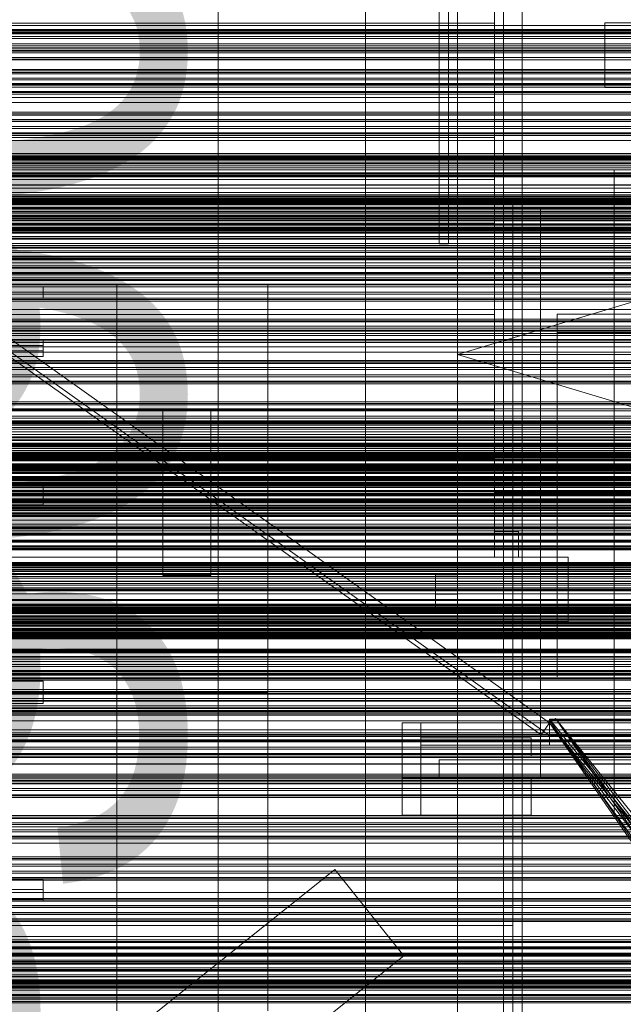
# Model space of a CAD drawing. Header units: millimetres. Extents: x -2233 to 61924, y -68080 to 6847.
# Tile 36 of 256: x -888 to -560, y -34553 to -34018. Entities that reach past the tile are written whole.
import ezdxf

# ---------------------------------------------------------------- set-up
doc = ezdxf.new("R2010")
doc.units = ezdxf.units.MM
for name, color, linetype, lineweight in [('COTAS_O', 1, 'Continuous', 0), ('COTAS_P', 1, 'Continuous', 0), ('frontal_briquetadora', 7, 'Continuous', 0), ('frontal_C03', 7, 'Continuous', 0), ('frontal_dosificador', 7, 'Continuous', 0), ('frontal_mezcladora', 7, 'Continuous', 0), ('frontal_secador', 7, 'Continuous', 0), ('frontal_tolva', 7, 'Continuous', 0), ('frontal_tolva-C01', 7, 'Continuous', 0)]:
    doc.layers.add(name, color=color, linetype=linetype, lineweight=lineweight)
doc.dimstyles.new('R19_100', dxfattribs={"dimtxt": 250, "dimasz": 150, "dimexe": 150, "dimexo": 80, "dimgap": 100, "dimtad": 1, "dimtih": 1, "dimtoh": 1, "dimdsep": 46, "dimcen": 0.09, "dimadec": 0, "dimazin": 0, "dimtfac": 1, "dimtdec": 4, "dimtofl": 0, "dimtmove": 0, "dimatfit": 3, "dimfxl": 1, "dimtolj": 1, "dimtzin": 0, "dimarcsym": 0})

# ---------------------------------------------------------------- blocks, each defined once
blk = doc.blocks.new('DIM_R27_48')
at = {"layer": 'COTAS_P'}
for p, q in [((-1750, -34600), (-1600, -34555)), ((2600, -34600), (2450, -34555)), ((-1750, -35500), (-1750, -34600)), ((-1750, -34600), (2600, -34600)), ((-1750, -34600), (-1600, -34645)), ((2600, -34600), (2450, -34645)), ((2600, -35500), (2600, -34600))]:
    blk.add_line(p, q, dxfattribs=at)
blk.add_text('4350 P', height=250, dxfattribs=at).set_placement((425, -34500))
blk = doc.blocks.new('DIM_R27_52')
at = {"layer": 'COTAS_O'}
for p, q in [((-1725, -33700), (-1575, -33655)), ((1725, -33700), (1575, -33655)), ((-1725, -34400), (-1725, -33700)), ((-1725, -33700), (1725, -33700)), ((-1725, -33700), (-1575, -33745)), ((1725, -33700), (1575, -33745)), ((1725, -34400), (1725, -33700))]:
    blk.add_line(p, q, dxfattribs=at)
blk.add_text('3450 O', height=250, dxfattribs=at).set_placement((0, -33600))
blk = doc.blocks.new('DIM_R27_55')
at = {"layer": 'COTAS_O'}
for p, q in [((-650, -33700), (50, -33700)), ((50, -33700), (5, -33850)), ((50, -34900), (50, -33700)), ((50, -33700), (95, -33850)), ((50, -34900), (5, -34750)), ((50, -34900), (95, -34750)), ((-650, -34900), (50, -34900))]:
    blk.add_line(p, q, dxfattribs=at)
blk.add_text('1200 O', height=250, rotation=90, dxfattribs=at).set_placement((-50, -34300))
blk = doc.blocks.new('DIM_R27_56')
at = {"layer": 'COTAS_O'}
for p, q in [((-650, -34200), (-500, -34155)), ((650, -34200), (500, -34155)), ((-650, -34900), (-650, -34200)), ((-650, -34200), (650, -34200)), ((-650, -34200), (-500, -34245)), ((650, -34200), (500, -34245)), ((650, -34900), (650, -34200))]:
    blk.add_line(p, q, dxfattribs=at)
blk.add_text('1300 O', height=250, dxfattribs=at).set_placement((0, -34100))
blk = doc.blocks.new('DIM_R27_57')
at = {"layer": 'COTAS_O'}
for p, q in [((-1480, -33670), (-780, -33670)), ((-780, -33670), (-825, -33820)), ((-780, -36000), (-780, -33670)), ((-780, -33670), (-735, -33820)), ((-780, -36000), (-825, -35850)), ((-780, -36000), (-735, -35850)), ((-1480, -36000), (-780, -36000))]:
    blk.add_line(p, q, dxfattribs=at)
blk.add_text('2330 O', height=250, rotation=90, dxfattribs=at).set_placement((-880, -34835))
blk = doc.blocks.new('DIM_R27_59')
at = {"layer": 'COTAS_O'}
for p, q in [((-1400, -33000), (-700, -33000)), ((-700, -33000), (-745, -33150)), ((-700, -36000), (-700, -33000)), ((-700, -33000), (-655, -33150)), ((-700, -36000), (-745, -35850)), ((-700, -36000), (-655, -35850)), ((-1400, -36000), (-700, -36000))]:
    blk.add_line(p, q, dxfattribs=at)
blk.add_text('3000 O', height=250, rotation=90, dxfattribs=at).set_placement((-800, -34500))

msp = doc.modelspace()

# ---------------------------------------------------------------- linework, layer by layer
at = {"layer": 'frontal_briquetadora'}
for p, q in [((-630, -34020.086), (-630, -34001.746)), ((-630, -34020.086), (-1405, -34020.086)), ((-630, -34039.668), (-630, -34020.086)), ((-630, -34039.668), (-1405, -34039.668)), ((-630, -34060.408), (-630, -34039.668)), ((-630, -34060.408), (-1405, -34060.408)), ((-630, -34082.216), (-630, -34060.408)), ((-630, -34082.216), (-1405, -34082.216)), ((-630, -34105), (-630, -34082.216)), ((-630, -34101.1), (-630, -34100)), ((-630, -34104.388), (-630, -34101.1)), ((-630, -34109.82), (-630, -34104.388)), ((-565, -34101.1), (-565, -34100)), ((-565, -34104.388), (-565, -34101.1)), ((-565, -34109.82), (-565, -34104.388)), ((-630, -34105), (-1405, -34105)), ((-630, -34128.662), (-630, -34105)), ((-630, -34117.33), (-630, -34109.82)), ((-565, -34117.33), (-565, -34109.82)), ((-620, -34116.167), (-620, -34115)), ((-565, -34116.167), (-565, -34115)), ((-630, -34126.823), (-630, -34117.33)), ((-620, -34119.649), (-620, -34116.167)), ((-620, -34125.397), (-620, -34119.649)), ((-605, -34122.745), (-605, -34120.306)), ((-565, -34119.649), (-565, -34116.167)), ((-565, -34126.823), (-565, -34117.33)), ((-565, -34125.397), (-565, -34119.649)), ((-620, -34133.327), (-620, -34125.397)), ((-605, -34127.586), (-605, -34122.745)), ((-565, -34133.327), (-565, -34125.397)), ((-630, -34128.662), (-1405, -34128.662)), ((-630, -34138.179), (-630, -34126.823)), ((-630, -34153.1), (-630, -34128.662)), ((-605, -34134.752), (-605, -34127.586)), ((-565, -34138.179), (-565, -34126.823)), ((-620, -34143.323), (-620, -34133.327)), ((-605, -34144.129), (-605, -34134.752)), ((-565, -34143.323), (-565, -34133.327)), ((-630, -34151.256), (-630, -34138.179)), ((-565, -34151.256), (-565, -34138.179)), ((-620, -34155.238), (-620, -34143.323)), ((-605, -34155.57), (-605, -34144.129)), ((-565, -34155.238), (-565, -34143.323)), ((-630, -34165.889), (-630, -34151.256)), ((-565, -34165.889), (-565, -34151.256)), ((-630, -34153.1), (-1405, -34153.1)), ((-630, -34178.21), (-630, -34153.1)), ((-620, -34168.9), (-620, -34155.238)), ((-605, -34168.895), (-605, -34155.57)), ((-565, -34168.9), (-565, -34155.238)), ((-835, -34164.4), (-835, -34162.623)), ((-753, -34164.4), (-753, -34162.623)), ((-875, -34164.709), (-875, -34163.55)), ((-875, -34166.797), (-875, -34164.709)), ((-875, -34169.4), (-875, -34166.797)), ((-835, -34167.941), (-835, -34164.4)), ((-835, -34173.217), (-835, -34167.941)), ((-753, -34167.941), (-753, -34164.4)), ((-753, -34173.217), (-753, -34167.941)), ((-630, -34181.894), (-630, -34165.889)), ((-565, -34181.894), (-565, -34165.889)), ((-875, -34169.4), (-980, -34169.4)), ((-980, -34169.484), (-875, -34169.484)), ((-875, -34169.4), (-875, -34169.412)), ((-875, -34169.415), (-875, -34169.402)), ((-875, -34169.412), (-875, -34169.424)), ((-875, -34169.424), (-875, -34169.436)), ((-875, -34169.436), (-875, -34169.448)), ((-875, -34169.484), (-875, -34169.443)), ((-875, -34169.448), (-875, -34169.46)), ((-875, -34169.46), (-875, -34169.472)), ((-875, -34169.472), (-875, -34169.484)), ((-835, -34170.313), (-835, -34169.4)), ((-835, -34173.044), (-835, -34170.313)), ((-835, -34177.569), (-835, -34173.044)), ((-835, -34180.184), (-835, -34173.217)), ((-753, -34180.184), (-753, -34173.217)), ((-620, -34184.11), (-620, -34168.9)), ((-605, -34183.893), (-605, -34168.895)), ((-605, -34175.941), (-605, -34174)), ((-565, -34184.11), (-565, -34168.9)), ((-630, -34178.21), (-1405, -34178.21)), ((-835, -34183.851), (-835, -34177.569)), ((-630, -34203.884), (-630, -34178.21)), ((-605, -34181.688), (-605, -34175.941)), ((-596, -34184.379), (-596, -34178.048)), ((-596, -34178.048), (-416, -34178.048)), ((-596, -34178.048), (-596, -34188)), ((-835, -34188.788), (-835, -34180.184)), ((-835, -34191.835), (-835, -34183.851)), ((-753, -34188.788), (-753, -34180.184)), ((-630, -34199.07), (-630, -34181.894)), ((-620, -34200.644), (-620, -34184.11)), ((-605, -34191.022), (-605, -34181.688)), ((-605, -34200.328), (-605, -34183.893)), ((-596, -34193.939), (-596, -34184.379)), ((-565, -34199.07), (-565, -34181.894)), ((-565, -34200.644), (-565, -34184.11)), ((-835, -34198.959), (-835, -34188.788)), ((-753, -34198.959), (-753, -34188.788)), ((-596, -34188), (-416, -34188)), ((-1385, -34195.144), (-875, -34195.144)), ((-875, -34192.355), (-875, -34192.084)), ((-875, -34192.084), (-875, -34192.649)), ((-875, -34192.334), (-875, -34192.143)), ((-875, -34192.143), (-875, -34193.147)), ((-875, -34193.68), (-875, -34192.334)), ((-875, -34193.425), (-875, -34192.355)), ((-875, -34192.649), (-875, -34193.972)), ((-875, -34193.147), (-875, -34195.144)), ((-875, -34195.144), (-875, -34193.425)), ((-875, -34195.912), (-875, -34193.68)), ((-875, -34193.972), (-875, -34195.867)), ((-875, -34195.965), (-875, -34195.144)), ((-835, -34201.454), (-835, -34191.835)), ((-605, -34203.582), (-605, -34191.022)), ((-596, -34206.387), (-596, -34193.939)), ((-875, -34198.071), (-1385, -34198.071)), ((-875, -34195.867), (-875, -34198.071)), ((-875, -34198.579), (-875, -34195.912)), ((-875, -34196.798), (-875, -34195.965)), ((-875, -34197.643), (-875, -34196.798)), ((-875, -34198.501), (-875, -34197.643)), ((-875, -34198.071), (-875, -34198.531)), ((-875, -34199.37), (-875, -34198.501)), ((-875, -34198.531), (-875, -34198.989)), ((-875, -34201.143), (-875, -34198.579)), ((-875, -34198.989), (-875, -34199.441)), ((-875, -34200.251), (-875, -34199.37)), ((-875, -34199.441), (-875, -34199.885)), ((-875, -34199.885), (-875, -34200.318)), ((-875, -34201.143), (-875, -34200.251)), ((-875, -34200.318), (-875, -34200.739)), ((-875, -34200.739), (-875, -34201.143)), ((-835, -34210.615), (-835, -34198.959)), ((-753, -34210.615), (-753, -34198.959)), ((-630, -34217.201), (-630, -34199.07)), ((-620, -34218.263), (-620, -34200.644)), ((-605, -34217.941), (-605, -34200.328)), ((-565, -34217.201), (-565, -34199.07)), ((-565, -34218.263), (-565, -34200.644)), ((-630, -34203.884), (-1405, -34203.884)), ((-1385, -34201.143), (-875, -34201.143)), ((-835, -34212.624), (-835, -34201.454)), ((-630, -34230.013), (-630, -34203.884)), ((-605, -34218.887), (-605, -34203.582)), ((-835, -34223.662), (-835, -34210.615)), ((-753, -34223.662), (-753, -34210.615)), ((-596, -34221.28), (-596, -34206.387)), ((-835, -34225.252), (-835, -34212.624)), ((-630, -34236.059), (-630, -34217.201)), ((-620, -34236.709), (-620, -34218.263)), ((-605, -34236.453), (-605, -34217.941)), ((-605, -34236.349), (-605, -34218.887)), ((-596, -34238.086), (-596, -34221.28)), ((-565, -34236.059), (-565, -34217.201)), ((-565, -34236.709), (-565, -34218.263)), ((-835, -34237.996), (-835, -34223.662)), ((-835, -34239.229), (-835, -34225.252)), ((-753, -34237.996), (-753, -34223.662)), ((-630, -34230.013), (-1405, -34230.013)), ((-810, -34230.013), (-1274, -34230.013)), ((-810, -34230.013), (-810, -34230)), ((-810, -34230), (-784, -34230)), ((-810, -34230), (-810, -34320)), ((-810, -34256.484), (-810, -34230.013)), ((-784, -34230), (-784, -34230.013)), ((-784, -34320), (-784, -34230)), ((-784, -34230.013), (-784, -34256.484)), ((-630, -34230.013), (-784, -34230.013)), ((-630, -34256.484), (-630, -34230.013)), ((-835, -34253.499), (-835, -34237.996)), ((-753, -34253.499), (-753, -34237.996)), ((-630, -34255.406), (-630, -34236.059)), ((-620, -34255.714), (-620, -34236.709)), ((-605, -34255.296), (-605, -34236.349)), ((-605, -34255.573), (-605, -34236.453)), ((-596, -34256.208), (-596, -34238.086)), ((-565, -34255.406), (-565, -34236.059)), ((-565, -34255.714), (-565, -34236.709)), ((-835, -34254.436), (-835, -34239.229)), ((-835, -34270.049), (-835, -34253.499)), ((-753, -34270.049), (-753, -34253.499)), ((-630, -34256.484), (-1405, -34256.484)), ((-810, -34256.484), (-1274, -34256.484)), ((-835, -34270.744), (-835, -34254.436)), ((-810, -34283.185), (-810, -34256.484)), ((-784, -34256.484), (-784, -34283.185)), ((-630, -34256.484), (-784, -34256.484)), ((-630, -34275), (-630, -34255.406)), ((-630, -34283.185), (-630, -34256.484)), ((-620, -34275), (-620, -34255.714)), ((-605, -34275), (-605, -34255.296)), ((-605, -34275), (-605, -34255.573)), ((-596, -34275), (-596, -34256.208)), ((-565, -34275), (-565, -34255.406)), ((-565, -34275), (-565, -34255.714)), ((-835, -34287.512), (-835, -34270.049)), ((-753, -34287.512), (-753, -34270.049)), ((-1385, -34271.246), (-875, -34271.246)), ((-875, -34270.567), (-875, -34270.413)), ((-875, -34270.413), (-875, -34270.797)), ((-875, -34270.802), (-875, -34270.422)), ((-875, -34270.422), (-875, -34271.246)), ((-875, -34271.246), (-875, -34270.567)), ((-875, -34270.797), (-875, -34271.687)), ((-875, -34272.31), (-875, -34270.802)), ((-875, -34272.71), (-875, -34271.246)), ((-875, -34271.687), (-875, -34273)), ((-875, -34274.643), (-875, -34272.31)), ((-875, -34274.181), (-875, -34272.71)), ((-875, -34273), (-875, -34274.62)), ((-875, -34275.659), (-875, -34274.181)), ((-875, -34274.62), (-875, -34276.4)), ((-875, -34277.33), (-875, -34274.643)), ((-875, -34277.143), (-875, -34275.659)), ((-835, -34288.012), (-835, -34270.744)), ((-565, -34275), (-630, -34275)), ((-630, -34275), (-630, -34278.783)), ((-630, -34280.033), (-630, -34275)), ((-620, -34278.008), (-620, -34275)), ((-620, -34275), (-565, -34275)), ((-605, -34275), (-453, -34275)), ((-605, -34275), (-605, -34294.704)), ((-465, -34275), (-605, -34275)), ((-605, -34275), (-605, -34294.427)), ((-396, -34275), (-596, -34275)), ((-596, -34275), (-596, -34294.509)), ((-565, -34275), (-565, -34294.286)), ((-565, -34275), (-565, -34294.594)), ((-875, -34276.4), (-1385, -34276.4)), ((-875, -34276.4), (-875, -34277.306)), ((-875, -34278.635), (-875, -34277.143)), ((-875, -34277.306), (-875, -34278.191)), ((-875, -34279.829), (-875, -34277.33)), ((-875, -34278.191), (-875, -34279.036)), ((-875, -34280.133), (-875, -34278.635)), ((-875, -34279.036), (-875, -34279.82)), ((-875, -34279.82), (-875, -34280.525)), ((-875, -34281.638), (-875, -34279.829)), ((-875, -34281.638), (-875, -34280.133)), ((-875, -34280.525), (-875, -34281.136)), ((-630, -34278.783), (-630, -34282.564)), ((-630, -34285.062), (-630, -34280.033)), ((-620, -34281.016), (-620, -34278.008)), ((-620, -34284.021), (-620, -34281.016)), ((-630, -34283.185), (-1405, -34283.185)), ((-1385, -34281.638), (-875, -34281.638)), ((-810, -34283.185), (-1274, -34283.185)), ((-875, -34281.136), (-875, -34281.638)), ((-810, -34310), (-810, -34283.185)), ((-784, -34283.185), (-784, -34310)), ((-630, -34283.185), (-784, -34283.185)), ((-630, -34282.564), (-630, -34286.342)), ((-630, -34310), (-630, -34283.185)), ((-630, -34290.083), (-630, -34285.062)), ((-630, -34286.342), (-630, -34290.114)), ((-620, -34287.023), (-620, -34284.021)), ((-835, -34305.746), (-835, -34287.512)), ((-835, -34306.094), (-835, -34288.012)), ((-753, -34305.746), (-753, -34287.512)), ((-630, -34295.091), (-630, -34290.083)), ((-630, -34290.114), (-630, -34293.879)), ((-620, -34290.021), (-620, -34287.023)), ((-620, -34293.014), (-620, -34290.021)), ((-630, -34293.879), (-630, -34297.636)), ((-630, -34300.083), (-630, -34295.091)), ((-630, -34296), (-630, -34310)), ((-617, -34296), (-630, -34296)), ((-620, -34296), (-620, -34293.014)), ((-620, -34296), (-617, -34296)), ((-620, -34310), (-620, -34296)), ((-617, -34296), (-617, -34298.013)), ((-617, -34310), (-617, -34296)), ((-605, -34294.427), (-605, -34313.547)), ((-605, -34294.704), (-605, -34313.651)), ((-596, -34294.509), (-596, -34313.268)), ((-565, -34294.286), (-565, -34313.291)), ((-565, -34294.594), (-565, -34313.941)), ((-630, -34297.636), (-630, -34301.382)), ((-630, -34305.054), (-630, -34300.083)), ((-630, -34301.382), (-630, -34310)), ((-617, -34301.382), (-630, -34301.382)), ((-617, -34298.013), (-617, -34300.022)), ((-617, -34300.022), (-617, -34302.027)), ((-617, -34302.618), (-617, -34301.382)), ((-617, -34310), (-617, -34301.382)), ((-617, -34302.027), (-617, -34304.027)), ((-835, -34324.606), (-835, -34305.746)), ((-835, -34324.836), (-835, -34306.094)), ((-753, -34324.606), (-753, -34305.746)), ((-630, -34310), (-630, -34305.054)), ((-617, -34303.852), (-617, -34302.618)), ((-617, -34305.085), (-617, -34303.852)), ((-617, -34304.027), (-617, -34306.023)), ((-617, -34306.316), (-617, -34305.085)), ((-617, -34306.023), (-617, -34308.014)), ((-617, -34307.546), (-617, -34306.316)), ((-617, -34308.774), (-617, -34307.546)), ((-590, -34310), (-1450, -34310)), ((-630, -34310), (-1405, -34310)), ((-810, -34310), (-1274, -34310)), ((-810, -34310), (-810, -34320)), ((-590, -34310), (-784, -34310)), ((-630, -34310), (-784, -34310)), ((-784, -34320), (-784, -34310)), ((-630, -34310), (-617, -34310)), ((-590, -34310), (-630, -34310)), ((-617, -34310), (-620, -34310)), ((-620, -34310), (-620, -34328.853)), ((-617, -34308.014), (-617, -34310)), ((-617, -34310), (-617, -34308.774)), ((-617, -34310), (-590, -34310)), ((-590, -34310), (-590, -34315.131)), ((-590, -34345), (-590, -34310)), ((-605, -34313.547), (-605, -34332.059)), ((-605, -34313.651), (-605, -34331.113)), ((-596, -34313.268), (-596, -34330.557)), ((-590, -34315.131), (-590, -34320.226)), ((-565, -34313.291), (-565, -34331.737)), ((-565, -34313.941), (-565, -34332.799)), ((-810, -34320), (-784, -34320)), ((-590, -34320.226), (-590, -34325.281)), ((-835, -34343.939), (-835, -34324.606)), ((-835, -34344.078), (-835, -34324.836)), ((-753, -34343.939), (-753, -34324.606)), ((-620, -34328.853), (-620, -34346.896)), ((-590, -34325.281), (-590, -34330.29)), ((-605, -34331.113), (-605, -34346.418)), ((-605, -34332.059), (-605, -34349.672)), ((-596, -34330.557), (-596, -34345.711)), ((-590, -34330.29), (-590, -34335.249)), ((-565, -34331.737), (-565, -34349.356)), ((-565, -34332.799), (-565, -34350.93)), ((-590, -34335.249), (-590, -34340.154)), ((-1450, -34345), (-590, -34345)), ((-620, -34345), (-1425, -34345)), ((-835, -34363.59), (-835, -34343.939)), ((-835, -34363.655), (-835, -34344.078)), ((-753, -34363.59), (-753, -34343.939)), ((-590, -34345), (-620, -34345)), ((-620, -34345), (-620, -34362.246)), ((-620, -34500), (-620, -34345)), ((-620, -34345), (-620, -34510)), ((-590, -34340.154), (-590, -34345)), ((-620, -34346.896), (-620, -34363.856)), ((-605, -34346.418), (-605, -34358.978)), ((-605, -34349.672), (-605, -34366.107)), ((-596, -34345.711), (-596, -34358.147)), ((-565, -34349.356), (-565, -34365.89)), ((-565, -34350.93), (-565, -34368.106)), ((-605, -34358.978), (-605, -34368.312)), ((-596, -34358.147), (-596, -34367.388)), ((-835, -34383.4), (-835, -34363.59)), ((-835, -34383.4), (-835, -34363.655)), ((-753, -34383.4), (-753, -34363.59)), ((-620, -34362.246), (-620, -34378.43)), ((-620, -34363.856), (-620, -34379.48)), ((-605, -34366.107), (-605, -34381.105)), ((-565, -34365.89), (-565, -34381.1)), ((-605, -34368.312), (-605, -34374.059)), ((-596, -34367.388), (-596, -34373.079)), ((-565, -34368.106), (-565, -34384.111)), ((-605, -34374.059), (-605, -34376)), ((-596, -34373.079), (-596, -34375)), ((-1385, -34377.401), (-875, -34377.401)), ((-875, -34378.257), (-875, -34377.401)), ((-875, -34377.968), (-875, -34377.401)), ((-875, -34377.401), (-875, -34377.535)), ((-875, -34377.535), (-875, -34377.968)), ((-875, -34379.631), (-875, -34377.968)), ((-875, -34377.968), (-875, -34378.679)), ((-875, -34379.114), (-875, -34378.257)), ((-875, -34378.679), (-875, -34379.631)), ((-875, -34379.971), (-875, -34379.114)), ((-875, -34382.053), (-875, -34379.631)), ((-875, -34379.631), (-875, -34380.775)), ((-875, -34380.829), (-875, -34379.971)), ((-875, -34380.775), (-875, -34382.053)), ((-875, -34381.686), (-875, -34380.829)), ((-875, -34382.543), (-875, -34381.686)), ((-875, -34384.747), (-875, -34382.053)), ((-875, -34382.053), (-875, -34383.4)), ((-875, -34383.4), (-875, -34382.543)), ((-620, -34378.43), (-620, -34393.354)), ((-620, -34379.48), (-620, -34393.531)), ((-605, -34381.105), (-605, -34394.43)), ((-565, -34381.1), (-565, -34394.762)), ((-875, -34383.4), (-1385, -34383.4)), ((-875, -34383.4), (-875, -34384.747)), ((-835, -34383.4), (-875, -34383.4)), ((-875, -34383.4), (-875, -34384.257)), ((-875, -34384.257), (-875, -34385.114)), ((-875, -34384.747), (-875, -34386.025)), ((-875, -34387.169), (-875, -34384.747)), ((-875, -34385.114), (-875, -34385.971)), ((-875, -34385.971), (-875, -34386.829)), ((-875, -34386.025), (-875, -34387.169)), ((-875, -34386.829), (-875, -34387.686)), ((-875, -34387.169), (-875, -34388.121)), ((-875, -34388.832), (-875, -34387.169)), ((-875, -34387.686), (-875, -34388.543)), ((-753, -34383.4), (-835, -34383.4)), ((-835, -34383.4), (-835, -34403.145)), ((-835, -34383.4), (-835, -34403.21)), ((-753, -34383.4), (-753, -34403.21)), ((-565, -34384.111), (-565, -34398.744)), ((-1385, -34389.399), (-875, -34389.399)), ((-875, -34388.121), (-875, -34388.832)), ((-875, -34388.543), (-875, -34389.399)), ((-875, -34388.832), (-875, -34389.265)), ((-875, -34389.399), (-875, -34388.832)), ((-875, -34389.265), (-875, -34389.399)), ((-620, -34393.354), (-620, -34406.837)), ((-620, -34393.531), (-620, -34405.798)), ((-605, -34394.43), (-605, -34405.871)), ((-565, -34394.762), (-565, -34406.677)), ((-835, -34403.145), (-835, -34422.722)), ((-835, -34403.21), (-835, -34422.861)), ((-753, -34403.21), (-753, -34422.861)), ((-565, -34398.744), (-565, -34411.821)), ((-620, -34405.798), (-620, -34416.098)), ((-620, -34406.837), (-620, -34418.714)), ((-605, -34405.871), (-605, -34415.248)), ((-565, -34406.677), (-565, -34416.673)), ((-565, -34411.821), (-565, -34423.177)), ((-620, -34416.098), (-620, -34424.273)), ((-620, -34418.714), (-620, -34428.842)), ((-605, -34415.248), (-605, -34422.414)), ((-565, -34416.673), (-565, -34424.603)), ((-835, -34422.722), (-835, -34441.964)), ((-835, -34422.861), (-835, -34442.194)), ((-753, -34422.861), (-753, -34442.194)), ((-620, -34424.273), (-620, -34430.202)), ((-605, -34422.414), (-605, -34427.255)), ((-565, -34423.177), (-565, -34432.67)), ((-565, -34424.603), (-565, -34430.351)), ((-620, -34428.842), (-620, -34437.096)), ((-620, -34430.202), (-620, -34433.796)), ((-605, -34427.255), (-605, -34429.694)), ((-565, -34430.351), (-565, -34433.833)), ((-620, -34433.796), (-620, -34435)), ((-565, -34432.67), (-565, -34440.18)), ((-565, -34433.833), (-565, -34435)), ((-620, -34437.096), (-620, -34443.376)), ((-565, -34440.18), (-565, -34445.612)), ((-835, -34441.964), (-835, -34460.706)), ((-835, -34442.194), (-835, -34461.054)), ((-753, -34442.194), (-753, -34461.054)), ((-620, -34443.376), (-620, -34447.606)), ((-565, -34445.612), (-565, -34448.9)), ((-620, -34447.606), (-620, -34449.733)), ((-565, -34448.9), (-565, -34450)), ((-835, -34460.706), (-835, -34478.788)), ((-835, -34461.054), (-835, -34479.288)), ((-753, -34461.054), (-753, -34479.288)), ((-835, -34478.788), (-835, -34496.056)), ((-835, -34479.288), (-835, -34496.751)), ((-753, -34479.288), (-753, -34496.751)), ((-1385, -34485.162), (-875, -34485.162)), ((-875, -34486.667), (-875, -34485.162)), ((-875, -34485.162), (-875, -34485.664)), ((-875, -34486.971), (-875, -34485.162)), ((-875, -34485.664), (-875, -34486.275)), ((-875, -34486.275), (-875, -34486.98)), ((-875, -34488.165), (-875, -34486.667)), ((-875, -34489.47), (-875, -34486.971)), ((-875, -34486.98), (-875, -34487.764)), ((-875, -34487.764), (-875, -34488.609)), ((-875, -34489.657), (-875, -34488.165)), ((-875, -34488.609), (-875, -34489.494)), ((-875, -34492.157), (-875, -34489.47)), ((-875, -34489.494), (-875, -34490.4)), ((-875, -34490.4), (-1385, -34490.4)), ((-875, -34491.141), (-875, -34489.657)), ((-875, -34490.4), (-875, -34492.18)), ((-875, -34492.619), (-875, -34491.141)), ((-875, -34494.49), (-875, -34492.157)), ((-875, -34492.18), (-875, -34493.8)), ((-875, -34494.09), (-875, -34492.619)), ((-875, -34493.8), (-875, -34495.113)), ((-875, -34495.554), (-875, -34494.09)), ((-875, -34495.998), (-875, -34494.49)), ((-620, -34500), (-1425, -34500)), ((-1385, -34495.554), (-875, -34495.554)), ((-875, -34495.113), (-875, -34496.003)), ((-875, -34496.233), (-875, -34495.554)), ((-875, -34495.554), (-875, -34496.378)), ((-875, -34496.378), (-875, -34495.998)), ((-875, -34496.003), (-875, -34496.387)), ((-875, -34496.387), (-875, -34496.233)), ((-835, -34496.056), (-835, -34512.364)), ((-835, -34496.751), (-835, -34513.301)), ((-753, -34496.751), (-753, -34513.301)), ((-620, -34690), (-620, -34500)), ((-620, -34510), (-1425, -34510)), ((-620, -34510), (-620, -34690)), ((-835, -34512.364), (-835, -34527.571)), ((-835, -34513.301), (-835, -34528.804)), ((-753, -34513.301), (-753, -34528.804)), ((-835, -34527.571), (-835, -34541.548)), ((-835, -34528.804), (-835, -34543.138)), ((-753, -34528.804), (-753, -34543.138)), ((-835, -34541.548), (-835, -34554.176)), ((-835, -34543.138), (-835, -34556.185)), ((-753, -34543.138), (-753, -34556.185))]:
    msp.add_line(p, q, dxfattribs=at)
at = {"layer": 'frontal_C03'}
for p, q in [((1250, -34023.601), (-1250, -34023.601)), ((1250, -34024.482), (-1250, -34024.482)), ((1250, -34025.136), (-1250, -34025.136)), ((1250, -34027.443), (-1250, -34027.443)), ((-1250, -34028.501), (1250, -34028.501)), ((1250, -34031.353), (-1250, -34031.353)), ((1250, -34032.41), (-1250, -34032.41)), ((1250, -34034.717), (-1250, -34034.717)), ((1250, -34035.371), (-1250, -34035.371)), ((1250, -34036.252), (-1250, -34036.252)), ((1250, -34046.059), (-1250, -34046.059)), ((1250, -34046.94), (-1250, -34046.94)), ((1250, -34047.593), (-1250, -34047.593)), ((1250, -34049.901), (-1250, -34049.901)), ((-1250, -34050.958), (1250, -34050.958)), ((1250, -34053.81), (-1250, -34053.81)), ((1250, -34054.868), (-1250, -34054.868)), ((1250, -34057.175), (-1250, -34057.175)), ((1250, -34057.828), (-1250, -34057.828)), ((1250, -34058.71), (-1250, -34058.71)), ((1250, -34068.516), (-1250, -34068.516)), ((1250, -34069.398), (-1250, -34069.398)), ((1250, -34070.051), (-1250, -34070.051)), ((1250, -34072.358), (-1250, -34072.358)), ((-1250, -34073.416), (1250, -34073.416)), ((1250, -34076.268), (-1250, -34076.268)), ((1250, -34077.325), (-1250, -34077.325)), ((1250, -34079.633), (-1250, -34079.633)), ((1250, -34080.286), (-1250, -34080.286)), ((1250, -34081.167), (-1250, -34081.167)), ((1250, -34090.974), (-1250, -34090.974)), ((1250, -34091.855), (-1250, -34091.855)), ((1250, -34092.509), (-1250, -34092.509)), ((-1250, -34092.816), (1250, -34092.816)), ((-1250, -34093.614), (1250, -34093.614)), ((-1250, -34094.198), (1250, -34094.198)), ((1250, -34094.816), (-1250, -34094.816)), ((-1250, -34095.873), (1250, -34095.873)), ((-1250, -34096.536), (1250, -34096.536)), ((-1250, -34097.665), (1250, -34097.665)), ((1250, -34098.726), (-1250, -34098.726)), ((1250, -34099.783), (-1250, -34099.783)), ((-1250, -34101.385), (1250, -34101.385)), ((1250, -34102.09), (-1250, -34102.09)), ((1250, -34102.744), (-1250, -34102.744)), ((-1250, -34102.981), (1250, -34102.981)), ((1250, -34103.625), (-1250, -34103.625)), ((-1250, -34107.828), (1250, -34107.828)), ((-1250, -34109.784), (1250, -34109.784)), ((1250, -34113.431), (-1250, -34113.431)), ((1250, -34114.313), (-1250, -34114.313)), ((1250, -34114.966), (-1250, -34114.966)), ((-1268, -34115.802), (1268, -34115.802)), ((-1268, -34116.026), (1268, -34116.026)), ((-1268, -34116.191), (1268, -34116.191)), ((-1268, -34116.848), (1268, -34116.848)), ((-1268, -34117.166), (1268, -34117.166)), ((-1268, -34118.212), (1268, -34118.212)), ((-1268, -34118.661), (1268, -34118.661)), ((-1268, -34120.024), (1268, -34120.024)), ((-1268, -34120.574), (1268, -34120.574)), ((-1250, -34115.429), (1250, -34115.429)), ((1250, -34117.274), (-1250, -34117.274)), ((1250, -34117.61), (-1250, -34117.61)), ((-1250, -34118.331), (1250, -34118.331)), ((-1268, -34122.162), (1268, -34122.162)), ((1268, -34122.775), (-1268, -34122.775)), ((-1268, -34124.479), (1268, -34124.479)), ((-1268, -34125.114), (1268, -34125.114)), ((1250, -34121.183), (-1250, -34121.183)), ((1250, -34122.24), (-1250, -34122.24)), ((-1250, -34123.667), (1250, -34123.667)), ((1250, -34124.548), (-1250, -34124.548)), ((1250, -34125.201), (-1250, -34125.201)), ((-1250, -34125.925), (1250, -34125.925)), ((1250, -34126.083), (-1250, -34126.083)), ((-1268, -34126.817), (1268, -34126.817)), ((-1268, -34127.431), (1268, -34127.431)), ((-1268, -34129.018), (1268, -34129.018)), ((-1268, -34129.568), (1268, -34129.568)), ((-1268, -34130.932), (1268, -34130.932)), ((-1268, -34131.381), (1268, -34131.381)), ((-1268, -34132.427), (1268, -34132.427)), ((-1268, -34132.744), (1268, -34132.744)), ((-1268, -34133.402), (1268, -34133.402)), ((-1268, -34133.566), (1268, -34133.566)), ((-1268, -34133.791), (1268, -34133.791)), ((-1250, -34131.983), (1250, -34131.983)), ((-1250, -34134.164), (1250, -34134.164)), ((1250, -34135.889), (-1250, -34135.889)), ((1250, -34136.77), (-1250, -34136.77)), ((1250, -34137.424), (-1250, -34137.424)), ((1250, -34139.731), (-1250, -34139.731)), ((-1250, -34139.809), (1250, -34139.809)), ((-1250, -34140.789), (1250, -34140.789)), ((-1250, -34141.764), (1250, -34141.764)), ((1250, -34143.641), (-1250, -34143.641)), ((1250, -34144.698), (-1250, -34144.698)), ((-1250, -34146.611), (1250, -34146.611)), ((1250, -34147.006), (-1250, -34147.006)), ((-1500, -34152.753), (1500, -34152.753)), ((1250, -34147.659), (-1250, -34147.659)), ((-1250, -34148.208), (1250, -34148.208)), ((1250, -34148.54), (-1250, -34148.54)), ((-1250, -34151.927), (1250, -34151.927)), ((-1250, -34153.056), (1250, -34153.056)), ((-1250, -34155.394), (1250, -34155.394)), ((-1250, -34155.979), (1250, -34155.979)), ((-1250, -34156.776), (1250, -34156.776)), ((1500, -34161.736), (-1500, -34161.736)), ((1250, -34158.347), (-1250, -34158.347)), ((1250, -34159.228), (-1250, -34159.228)), ((1250, -34159.882), (-1250, -34159.882)), ((1250, -34162.189), (-1250, -34162.189)), ((-1250, -34163.246), (1250, -34163.246)), ((1250, -34166.098), (-1250, -34166.098)), ((1250, -34167.156), (-1250, -34167.156)), ((1250, -34169.463), (-1250, -34169.463)), ((1250, -34170.117), (-1250, -34170.117)), ((1250, -34170.998), (-1250, -34170.998)), ((-1500, -34175.611), (1500, -34175.611)), ((1250, -34180.804), (-1250, -34180.804)), ((1250, -34181.686), (-1250, -34181.686)), ((1250, -34182.339), (-1250, -34182.339)), ((1250, -34184.647), (-1250, -34184.647)), ((1500, -34186.859), (-1500, -34186.859)), ((1500, -34187.019), (-1500, -34187.019)), ((1500, -34187.304), (-1500, -34187.304)), ((-1250, -34185.704), (1250, -34185.704)), ((1250, -34188.556), (-1250, -34188.556)), ((1250, -34189.613), (-1250, -34189.613)), ((1250, -34191.921), (-1250, -34191.921)), ((1250, -34192.574), (-1250, -34192.574)), ((1250, -34193.456), (-1250, -34193.456)), ((-1500, -34195.842), (1500, -34195.842)), ((-1500, -34198.712), (1500, -34198.712)), ((1250, -34203.262), (-1250, -34203.262)), ((1250, -34204.143), (-1250, -34204.143)), ((1250, -34204.797), (-1250, -34204.797)), ((1250, -34207.104), (-1250, -34207.104)), ((-1250, -34208.162), (1250, -34208.162)), ((1250, -34211.014), (-1250, -34211.014)), ((1250, -34212.071), (-1250, -34212.071)), ((1250, -34214.378), (-1250, -34214.378)), ((1250, -34215.032), (-1250, -34215.032)), ((1250, -34215.913), (-1250, -34215.913)), ((1250, -34225.72), (-1250, -34225.72)), ((1250, -34226.601), (-1250, -34226.601)), ((1250, -34227.254), (-1250, -34227.254)), ((1250, -34229.562), (-1250, -34229.562)), ((-1250, -34230.619), (1250, -34230.619)), ((1250, -34233.471), (-1250, -34233.471)), ((1250, -34234.529), (-1250, -34234.529)), ((-1250, -34236.6), (1250, -34236.6)), ((1250, -34236.836), (-1250, -34236.836)), ((-1250, -34237.233), (1250, -34237.233)), ((1250, -34237.49), (-1250, -34237.49)), ((-1250, -34237.697), (1250, -34237.697)), ((1250, -34238.371), (-1250, -34238.371)), ((-1250, -34239.553), (1250, -34239.553)), ((-1250, -34240.449), (1250, -34240.449)), ((-1250, -34243.401), (1250, -34243.401)), ((-1250, -34244.669), (1250, -34244.669)), ((1250, -34248.177), (-1250, -34248.177)), ((-1250, -34248.516), (1250, -34248.516)), ((-1500, -34252.99), (1500, -34252.99)), ((-1500, -34253.214), (1500, -34253.214)), ((-1500, -34253.379), (1500, -34253.379)), ((-1500, -34254.036), (1500, -34254.036)), ((-1500, -34254.354), (1500, -34254.354)), ((1250, -34249.059), (-1250, -34249.059)), ((1250, -34249.712), (-1250, -34249.712)), ((-1250, -34250.068), (1250, -34250.068)), ((1250, -34252.019), (-1250, -34252.019)), ((-1250, -34253.077), (1250, -34253.077)), ((-1500, -34255.4), (1500, -34255.4)), ((-1500, -34255.849), (1500, -34255.849)), ((-1500, -34257.212), (1500, -34257.212)), ((-1500, -34257.762), (1500, -34257.762)), ((-1500, -34259.35), (1500, -34259.35)), ((-1250, -34254.549), (1250, -34254.549)), ((1250, -34255.929), (-1250, -34255.929)), ((1250, -34256.28), (-1250, -34256.28)), ((1250, -34256.986), (-1250, -34256.986)), ((1250, -34259.294), (-1250, -34259.294)), ((1500, -34259.963), (-1500, -34259.963)), ((-1500, -34261.667), (1500, -34261.667)), ((-1500, -34262.302), (1500, -34262.302)), ((-1500, -34264.006), (1500, -34264.006)), ((-1500, -34264.619), (1500, -34264.619)), ((1250, -34259.947), (-1250, -34259.947)), ((1250, -34260.828), (-1250, -34260.828)), ((-1250, -34261.088), (1250, -34261.088)), ((-1250, -34262.881), (1250, -34262.881)), ((-1500, -34266.207), (1500, -34266.207)), ((-1500, -34266.757), (1500, -34266.757)), ((-1500, -34268.12), (1500, -34268.12)), ((-1500, -34268.569), (1500, -34268.569)), ((-1500, -34269.615), (1500, -34269.615)), ((-1500, -34269.933), (1500, -34269.933)), ((-1250, -34267.689), (1250, -34267.689)), ((-1250, -34269.42), (1250, -34269.42)), ((-1500, -34270.59), (1500, -34270.59)), ((-1500, -34270.754), (1500, -34270.754)), ((-1500, -34270.979), (1500, -34270.979)), ((1250, -34270.635), (-1250, -34270.635)), ((1250, -34271.516), (-1250, -34271.516)), ((1250, -34272.17), (-1250, -34272.17)), ((-1250, -34273.9), (1250, -34273.9)), ((1250, -34274.477), (-1250, -34274.477)), ((-1250, -34275.453), (1250, -34275.453)), ((-1250, -34275.534), (1250, -34275.534)), ((1250, -34278.387), (-1250, -34278.387)), ((-1250, -34279.3), (1250, -34279.3)), ((1250, -34279.444), (-1250, -34279.444)), ((-1250, -34280.567), (1250, -34280.567)), ((1250, -34281.751), (-1250, -34281.751)), ((1250, -34282.405), (-1250, -34282.405)), ((1250, -34283.286), (-1250, -34283.286)), ((-1250, -34283.52), (1250, -34283.52)), ((-1250, -34284.416), (1250, -34284.416)), ((-1250, -34286.272), (1250, -34286.272)), ((-1250, -34286.736), (1250, -34286.736)), ((-1250, -34287.369), (1250, -34287.369)), ((1250, -34293.092), (-1250, -34293.092)), ((1250, -34293.974), (-1250, -34293.974)), ((1250, -34294.627), (-1250, -34294.627)), ((1250, -34296.935), (-1250, -34296.935)), ((-1250, -34297.992), (1250, -34297.992)), ((1250, -34300.844), (-1250, -34300.844)), ((1250, -34301.902), (-1250, -34301.902)), ((1250, -34304.209), (-1250, -34304.209)), ((1250, -34304.862), (-1250, -34304.862)), ((1250, -34305.744), (-1250, -34305.744)), ((-1250, -34312.901), (1250, -34312.901)), ((-1250, -34313.698), (1250, -34313.698)), ((-1250, -34314.283), (1250, -34314.283)), ((1250, -34315.55), (-1250, -34315.55)), ((1250, -34316.431), (-1250, -34316.431)), ((-1250, -34316.621), (1250, -34316.621)), ((1250, -34317.085), (-1250, -34317.085)), ((-1250, -34317.75), (1250, -34317.75)), ((1250, -34319.392), (-1250, -34319.392)), ((-1250, -34320.45), (1250, -34320.45)), ((-1250, -34321.469), (1250, -34321.469)), ((-1250, -34323.066), (1250, -34323.066)), ((1250, -34323.302), (-1250, -34323.302)), ((1250, -34324.359), (-1250, -34324.359)), ((1250, -34326.667), (-1250, -34326.667)), ((1250, -34327.32), (-1250, -34327.32)), ((-1250, -34327.913), (1250, -34327.913)), ((1250, -34328.201), (-1250, -34328.201)), ((-1250, -34329.869), (1250, -34329.869)), ((-1268, -34335.887), (1268, -34335.887)), ((-1268, -34336.111), (1268, -34336.111)), ((-1268, -34336.275), (1268, -34336.275)), ((-1268, -34336.933), (1268, -34336.933)), ((-1268, -34337.25), (1268, -34337.25)), ((-1268, -34338.296), (1268, -34338.296)), ((-1268, -34338.746), (1268, -34338.746)), ((-1250, -34335.513), (1250, -34335.513)), ((1250, -34337.695), (-1250, -34337.695)), ((1250, -34338.008), (-1250, -34338.008)), ((1250, -34338.889), (-1250, -34338.889)), ((1250, -34339.543), (-1250, -34339.543)), ((1530, -34343.773), (-1530, -34343.773)), ((-1268, -34340.109), (1268, -34340.109)), ((-1268, -34340.659), (1268, -34340.659)), ((-1268, -34342.246), (1268, -34342.246)), ((1268, -34342.86), (-1268, -34342.86)), ((-1268, -34344.563), (1268, -34344.563)), ((-1268, -34345.199), (1268, -34345.199)), ((1250, -34341.85), (-1250, -34341.85)), ((-1250, -34342.907), (1250, -34342.907)), ((-1250, -34343.752), (1250, -34343.752)), ((1530, -34348.773), (-1530, -34348.773)), ((-1268, -34346.902), (1268, -34346.902)), ((-1268, -34347.516), (1268, -34347.516)), ((-1268, -34349.103), (1268, -34349.103)), ((-1268, -34349.653), (1268, -34349.653)), ((1250, -34345.759), (-1250, -34345.759)), ((-1250, -34346.01), (1250, -34346.01)), ((1250, -34346.817), (-1250, -34346.817)), ((1250, -34349.124), (-1250, -34349.124)), ((1250, -34349.778), (-1250, -34349.778)), ((-1268, -34351.016), (1268, -34351.016)), ((-1268, -34351.466), (1268, -34351.466)), ((-1268, -34352.512), (1268, -34352.512)), ((-1268, -34352.829), (1268, -34352.829)), ((-1268, -34353.487), (1268, -34353.487)), ((-1268, -34353.651), (1268, -34353.651)), ((-1268, -34353.875), (1268, -34353.875)), ((1250, -34350.659), (-1250, -34350.659)), ((-1250, -34352.067), (1250, -34352.067)), ((-1250, -34354.249), (1250, -34354.249)), ((-1250, -34359.893), (1250, -34359.893)), ((1250, -34360.465), (-1250, -34360.465)), ((1250, -34361.347), (-1250, -34361.347)), ((-1250, -34361.849), (1250, -34361.849)), ((1250, -34362), (-1250, -34362)), ((1250, -34364.308), (-1250, -34364.308)), ((-1250, -34365.365), (1250, -34365.365)), ((-1250, -34366.696), (1250, -34366.696)), ((1250, -34368.217), (-1250, -34368.217)), ((-1250, -34368.293), (1250, -34368.293)), ((1250, -34369.274), (-1250, -34369.274)), ((1250, -34371.582), (-1250, -34371.582)), ((-1250, -34372.012), (1250, -34372.012)), ((1250, -34372.235), (-1250, -34372.235)), ((1250, -34373.117), (-1250, -34373.117)), ((-1250, -34373.141), (1250, -34373.141)), ((-1250, -34375.479), (1250, -34375.479)), ((-1250, -34376.064), (1250, -34376.064)), ((-1250, -34376.861), (1250, -34376.861)), ((1250, -34382.923), (-1250, -34382.923)), ((1250, -34383.804), (-1250, -34383.804)), ((1250, -34384.458), (-1250, -34384.458)), ((1250, -34386.765), (-1250, -34386.765)), ((-1250, -34387.823), (1250, -34387.823)), ((1250, -34390.675), (-1250, -34390.675)), ((1250, -34391.732), (-1250, -34391.732)), ((-1500, -34395.695), (1500, -34395.695)), ((1250, -34394.039), (-1250, -34394.039)), ((1250, -34394.693), (-1250, -34394.693)), ((1250, -34395.574), (-1250, -34395.574)), ((1530, -34398.773), (-1530, -34398.773)), ((1530, -34403.773), (-1530, -34403.773)), ((1500, -34407.104), (-1500, -34407.104)), ((1500, -34407.389), (-1500, -34407.389)), ((1250, -34405.381), (-1250, -34405.381)), ((1250, -34406.262), (-1250, -34406.262)), ((1250, -34406.915), (-1250, -34406.915)), ((1250, -34409.223), (-1250, -34409.223)), ((-1250, -34410.28), (1250, -34410.28)), ((1250, -34413.132), (-1250, -34413.132)), ((1250, -34414.19), (-1250, -34414.19)), ((-1500, -34418.797), (1500, -34418.797)), ((1250, -34416.497), (-1250, -34416.497)), ((1250, -34417.151), (-1250, -34417.151)), ((1250, -34418.032), (-1250, -34418.032)), ((-1500, -34422.245), (1500, -34422.245)), ((1250, -34427.838), (-1250, -34427.838)), ((1250, -34428.72), (-1250, -34428.72)), ((1250, -34429.373), (-1250, -34429.373)), ((1500, -34431.228), (-1500, -34431.228)), ((1250, -34431.68), (-1250, -34431.68)), ((-1250, -34432.738), (1250, -34432.738)), ((1250, -34435.59), (-1250, -34435.59)), ((1250, -34436.647), (-1250, -34436.647)), ((1250, -34438.955), (-1250, -34438.955)), ((1250, -34439.608), (-1250, -34439.608)), ((1250, -34440.49), (-1250, -34440.49)), ((1250, -34450.296), (-1250, -34450.296)), ((1250, -34451.177), (-1250, -34451.177)), ((1250, -34451.831), (-1250, -34451.831)), ((1500, -34456.351), (-1500, -34456.351)), ((1250, -34454.138), (-1250, -34454.138)), ((-1250, -34455.195), (1250, -34455.195)), ((1250, -34458.048), (-1250, -34458.048)), ((1250, -34459.105), (-1250, -34459.105)), ((1250, -34461.412), (-1250, -34461.412)), ((1250, -34462.066), (-1250, -34462.066)), ((-1500, -34465.334), (1500, -34465.334)), ((1250, -34462.947), (-1250, -34462.947)), ((1250, -34472.754), (-1250, -34472.754)), ((1250, -34473.635), (-1250, -34473.635)), ((1250, -34474.288), (-1250, -34474.288)), ((1250, -34476.596), (-1250, -34476.596)), ((-1250, -34477.653), (1250, -34477.653)), ((1250, -34480.505), (-1250, -34480.505)), ((1250, -34481.563), (-1250, -34481.563)), ((1250, -34483.87), (-1250, -34483.87)), ((1250, -34484.523), (-1250, -34484.523)), ((1250, -34485.405), (-1250, -34485.405)), ((1250, -34495.211), (-1250, -34495.211)), ((1250, -34496.092), (-1250, -34496.092)), ((1250, -34496.746), (-1250, -34496.746)), ((1250, -34499.053), (-1250, -34499.053)), ((-1250, -34500.111), (1250, -34500.111)), ((1250, -34502.963), (-1250, -34502.963)), ((1250, -34504.02), (-1250, -34504.02)), ((1250, -34506.328), (-1250, -34506.328)), ((1250, -34506.981), (-1250, -34506.981)), ((1250, -34507.862), (-1250, -34507.862)), ((1250, -34517.669), (-1250, -34517.669)), ((1250, -34518.55), (-1250, -34518.55)), ((1250, -34519.204), (-1250, -34519.204)), ((1250, -34521.511), (-1250, -34521.511)), ((-1250, -34522.568), (1250, -34522.568)), ((1250, -34525.42), (-1250, -34525.42)), ((1250, -34526.478), (-1250, -34526.478)), ((1250, -34528.785), (-1250, -34528.785)), ((1250, -34529.439), (-1250, -34529.439)), ((1250, -34530.32), (-1250, -34530.32)), ((-1250, -34532.986), (1250, -34532.986)), ((-1250, -34533.783), (1250, -34533.783)), ((-1250, -34534.368), (1250, -34534.368)), ((-1250, -34536.706), (1250, -34536.706)), ((-1250, -34537.835), (1250, -34537.835)), ((1250, -34540.126), (-1250, -34540.126)), ((1250, -34541.008), (-1250, -34541.008)), ((-1250, -34541.554), (1250, -34541.554)), ((1250, -34541.661), (-1250, -34541.661)), ((-1250, -34543.151), (1250, -34543.151)), ((1250, -34543.969), (-1250, -34543.969)), ((-1250, -34545.026), (1250, -34545.026)), ((1250, -34547.878), (-1250, -34547.878)), ((-1250, -34547.998), (1250, -34547.998)), ((1250, -34548.935), (-1250, -34548.935)), ((-1250, -34549.954), (1250, -34549.954)), ((1250, -34551.243), (-1250, -34551.243)), ((1250, -34551.896), (-1250, -34551.896))]:
    msp.add_line(p, q, dxfattribs=at)
at = {"layer": 'frontal_dosificador'}
for p, q in [((-650, -34040), (-650, -34000)), ((-330, -34020), (-570, -34020)), ((-570, -34055), (-570, -34020)), ((-500, -34040), (-1850, -34040)), ((-500, -34040), (-1770, -34040)), ((-500, -34040), (-650, -34040)), ((-330, -34055), (-570, -34055)), ((-500, -34080), (-1850, -34080))]:
    msp.add_line(p, q, dxfattribs=at)
at = {"layer": 'frontal_mezcladora'}
for p, q in [((-650, -34725), (-650, -33700)), ((-625, -34725), (-625, -33700)), ((-650, -34760), (-650, -33730)), ((-625, -34725), (-625, -33730)), ((-615, -34760), (-615, -33730)), ((-660, -34140), (-660, -34000)), ((-655, -34140), (-655, -34000)), ((-660, -34140), (-655, -34140)), ((-662, -34330), (-662, -34319.608)), ((-662, -34319.608), (-650, -34319.608)), ((-650, -34330), (-650, -34319.608)), ((-662, -34340.392), (-662, -34330)), ((-650, -34330), (-662, -34330)), ((-650, -34330), (-650, -34340.392)), ((-662, -34340.392), (-650, -34340.392))]:
    msp.add_line(p, q, dxfattribs=at)
at = {"layer": 'frontal_secador'}
for p, q in [((1250, -34021.314), (-1250, -34021.314)), ((1250, -34023.856), (-1250, -34023.856)), ((1250, -34025.455), (-1250, -34025.455)), ((1250, -34026), (-1250, -34026)), ((1360, -34033.5), (-1360, -34033.5)), ((1360, -34034.863), (-1360, -34034.863)), ((1250, -34033.75), (-1250, -34033.75)), ((1360, -34038.859), (-1360, -34038.859)), ((1360, -34045.216), (-1360, -34045.216)), ((1360, -34053.5), (-1360, -34053.5)), ((1250, -34052.924), (-1250, -34052.924)), ((1360, -34063.147), (-1360, -34063.147)), ((-1360, -34073.5), (1360, -34073.5)), ((-1250, -34073.5), (1250, -34073.5)), ((1360, -34083.853), (-1360, -34083.853)), ((1360, -34093.5), (-1360, -34093.5)), ((1250, -34094.076), (-1250, -34094.076)), ((1360, -34101.784), (-1360, -34101.784)), ((1360, -34108.141), (-1360, -34108.141)), ((1360, -34112.137), (-1360, -34112.137)), ((1360, -34113.5), (-1360, -34113.5)), ((1250, -34113.25), (-1250, -34113.25)), ((1250, -34129.715), (-1250, -34129.715)), ((1250, -34142.349), (-1250, -34142.349)), ((1250, -34150.291), (-1250, -34150.291)), ((1250, -34153), (-1250, -34153)), ((-1250, -34236), (1250, -34236)), ((-1250, -34242), (1250, -34242)), ((-1250, -34245), (1250, -34245)), ((1250, -34246), (-1250, -34246)), ((-1250, -34246.659), (1250, -34246.659)), ((1250, -34249.659), (-1250, -34249.659)), ((-1250, -34251), (1250, -34251)), ((1250, -34254), (-1250, -34254)), ((-1250, -34254.728), (1250, -34254.728)), ((-1250, -34257.588), (1250, -34257.588)), ((1250, -34257.611), (-1250, -34257.611)), ((1250, -34257.728), (-1250, -34257.728)), ((-1250, -34259.387), (1250, -34259.387)), ((1250, -34259.918), (-1250, -34259.918)), ((-1250, -34260), (1250, -34260)), ((1250, -34260.588), (-1250, -34260.588)), ((1250, -34262.387), (-1250, -34262.387)), ((1250, -34263), (-1250, -34263)), ((-1250, -34263.65), (1250, -34263.65)), ((1250, -34264), (-1250, -34264)), ((1250, -34267.382), (-1250, -34267.382)), ((-1250, -34268), (1250, -34268)), ((1250, -34269.689), (-1250, -34269.689)), ((1250, -34274), (-1250, -34274)), ((1250, -34274.545), (-1250, -34274.545)), ((1250, -34276), (-1250, -34276)), ((1250, -34276.144), (-1250, -34276.144)), ((1250, -34276.709), (-1250, -34276.709)), ((1250, -34278.686), (-1250, -34278.686)), ((1250, -34280), (-1250, -34280)), ((1320, -34282), (-1320, -34282)), ((1320, -34282.273), (-1320, -34282.273)), ((1320, -34283.072), (-1320, -34283.072)), ((1320, -34284.343), (-1320, -34284.343)), ((1320, -34286), (-1320, -34286)), ((1250, -34282), (-1250, -34282)), ((1250, -34284.651), (-1250, -34284.651)), ((1250, -34285.859), (-1250, -34285.859)), ((-1250, -34286), (1250, -34286)), ((1320, -34287.929), (-1320, -34287.929)), ((-1320, -34290), (1320, -34290)), ((-1250, -34290), (1250, -34290)), ((1320, -34292.071), (-1320, -34292.071)), ((1320, -34294), (-1320, -34294)), ((1320, -34295.657), (-1320, -34295.657)), ((1320, -34296.928), (-1320, -34296.928)), ((1250, -34294.141), (-1250, -34294.141)), ((1320, -34297.727), (-1320, -34297.727)), ((1320, -34298), (-1320, -34298)), ((1250, -34297.285), (-1250, -34297.285)), ((1250, -34298), (-1250, -34298)), ((1250, -34301.314), (-1250, -34301.314)), ((1250, -34303.856), (-1250, -34303.856)), ((1250, -34305.455), (-1250, -34305.455)), ((1250, -34306), (-1250, -34306)), ((1360, -34313.5), (-1360, -34313.5)), ((1360, -34314.863), (-1360, -34314.863)), ((1250, -34313.75), (-1250, -34313.75)), ((1360, -34318.859), (-1360, -34318.859)), ((1360, -34325.216), (-1360, -34325.216)), ((1360, -34333.5), (-1360, -34333.5)), ((1250, -34332.924), (-1250, -34332.924)), ((1360, -34343.147), (-1360, -34343.147)), ((-1360, -34353.5), (1360, -34353.5)), ((-1250, -34353.5), (1250, -34353.5)), ((1360, -34363.853), (-1360, -34363.853)), ((1360, -34373.5), (-1360, -34373.5)), ((1250, -34374.076), (-1250, -34374.076)), ((1360, -34381.784), (-1360, -34381.784)), ((1360, -34388.141), (-1360, -34388.141)), ((1360, -34392.137), (-1360, -34392.137)), ((1250, -34393.25), (-1250, -34393.25)), ((1360, -34393.5), (-1360, -34393.5)), ((1250, -34409.715), (-1250, -34409.715)), ((1250, -34422.349), (-1250, -34422.349)), ((1250, -34430.291), (-1250, -34430.291)), ((1250, -34433), (-1250, -34433)), ((-1250, -34516), (1250, -34516)), ((-1250, -34522), (1250, -34522)), ((-1250, -34525), (1250, -34525)), ((1250, -34526), (-1250, -34526)), ((-1250, -34526.659), (1250, -34526.659)), ((1250, -34529.659), (-1250, -34529.659)), ((-1250, -34531), (1250, -34531)), ((1250, -34534), (-1250, -34534)), ((-1250, -34534.728), (1250, -34534.728)), ((-1250, -34537.588), (1250, -34537.588)), ((1250, -34537.611), (-1250, -34537.611)), ((1250, -34537.728), (-1250, -34537.728)), ((-1250, -34539.387), (1250, -34539.387)), ((1250, -34539.918), (-1250, -34539.918)), ((-1250, -34540), (1250, -34540)), ((1250, -34540.588), (-1250, -34540.588)), ((1250, -34542.387), (-1250, -34542.387)), ((1250, -34543), (-1250, -34543)), ((-1250, -34543.65), (1250, -34543.65)), ((1250, -34544), (-1250, -34544)), ((1250, -34547.382), (-1250, -34547.382)), ((-1250, -34548), (1250, -34548)), ((1250, -34549.689), (-1250, -34549.689)), ((-1250, -34550), (1250, -34550))]:
    msp.add_line(p, q, dxfattribs=at)
at = {"layer": 'frontal_tolva'}
for p, q in [((-600, -34400), (-1725, -33600)), ((-604.636, -34406.52), (-1729.636, -33606.52)), ((-1725, -33606.849), (-600, -34406.849)), ((-1821.5, -34350), (1821.5, -34350)), ((-1821.5, -34361), (1821.5, -34361)), ((-680, -34400), (-670, -34400)), ((-680, -34450), (-680, -34400)), ((-670, -34450), (-670, -34400)), ((-670, -34400), (-600, -34400)), ((-670, -34412), (-670, -34400)), ((-670, -34400), (670, -34400)), ((-600, -34400), (-604.636, -34406.52)), ((600, -34400), (-600, -34400)), ((-600, -34406.849), (-600, -34400)), ((-600, -34412), (-600, -34400)), ((-670, -34408), (-610, -34408)), ((-670, -34418), (-670, -34408)), ((-610, -34418), (-610, -34408)), ((-600, -34406.849), (600, -34406.849)), ((-670, -34412), (-600, -34412)), ((-670, -34412), (670, -34412)), ((-670, -34418), (-610, -34418)), ((-660, -34420), (660, -34420)), ((-660, -34430), (-660, -34420)), ((-680, -34430), (-610, -34430)), ((-680, -34450), (-680, -34430)), ((-660, -34430), (660, -34430)), ((-610, -34450), (-610, -34430)), ((-680, -34450), (-610, -34450)), ((-680, -34450), (-670, -34450)), ((-1763.733, -35316.567), (-716.733, -34479.567)), ((-679.267, -34526.433), (-716.733, -34479.567)), ((-1821.5, -34492), (1821.5, -34492)), ((-1821.5, -34503), (1821.5, -34503)), ((-1726.267, -35363.433), (-679.267, -34526.433))]:
    msp.add_line(p, q, dxfattribs=at)
at = {"layer": 'frontal_tolva-C01'}
for p, q in [((-600, -34400), (-596.822, -34397.571)), ((-600, -34400), (-596.757, -34397.659)), ((-600, -34400), (-596.704, -34397.733)), ((-600, -34397.972), (600, -34397.972)), ((-225, -34862.823), (-600, -34397.972)), ((-600, -34397.972), (-600, -34400)), ((600, -34398.402), (-600, -34398.402)), ((-600, -34398.402), (-225, -34943.645)), ((-600, -34400), (-600, -34398.402)), ((-596.822, -34397.571), (-491.822, -34527.729)), ((-491.822, -34534.932), (-596.822, -34397.571)), ((-596.757, -34397.659), (-491.757, -34535.02)), ((-491.757, -34543.124), (-596.757, -34397.659)), ((-596.704, -34397.733), (-491.704, -34543.198)), ((-491.704, -34550.401), (-596.704, -34397.733)), ((-600, -34400), (-495, -34552.668)), ((-495, -34545.465), (-600, -34400)), ((-495, -34537.361), (-600, -34400)), ((-495, -34530.158), (-600, -34400)), ((-600, -34400), (-225, -34864.851)), ((600, -34400), (-600, -34400)), ((-225, -34945.243), (-600, -34400))]:
    msp.add_line(p, q, dxfattribs=at)

# ---------------------------------------------------------------- dimensions: what is measured, and where the dimension line sits
at = {"layer": 'COTAS_O'}
for p1, p2, distance, picture, middle in [((-1400, -36000), (-1400, -33000), -700, 'DIM_R27_59', (-700, -34500)), ((-650, -34900), (-650, -33700), -700, 'DIM_R27_55', (50, -34300)), ((-1725, -34400), (1725, -34400), 700, 'DIM_R27_52', (0, -33700)), ((-1480, -36000), (-1480, -33670), -700, 'DIM_R27_57', (-780, -34835)), ((-650, -34900), (650, -34900), 700, 'DIM_R27_56', (0, -34200))]:
    dim = msp.add_aligned_dim(p1=p1, p2=p2, distance=distance, text='<> O', dimstyle='R19_100', dxfattribs=at)
    dim.commit()
    dim.dimension.update_dxf_attribs({"geometry": picture, "text_midpoint": middle})
at = {"layer": 'COTAS_P'}
dim = msp.add_aligned_dim(p1=(-1750, -35500), p2=(2600, -35500), distance=900, text='<> P', dimstyle='R19_100', dxfattribs=at)
dim.commit()
dim.dimension.update_dxf_attribs({"geometry": 'DIM_R27_48', "text_midpoint": (425, -34600)})

doc.saveas('drawing.dxf')
